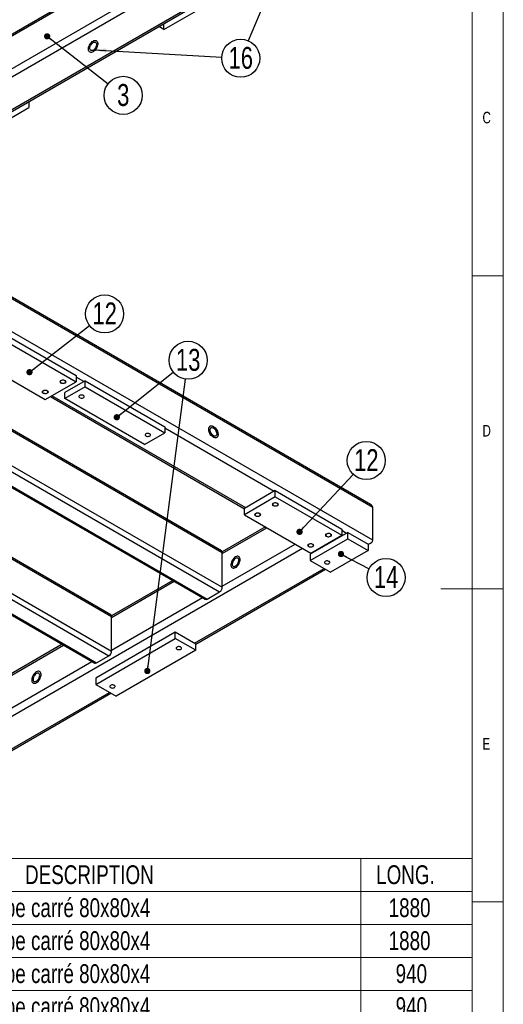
# Model space of a CAD drawing. Header units: millimetres. Extents: x 5 to 589, y 5 to 415.
# Tile 10 of 11: x 512 to 589, y 144 to 301. Entities that reach past the tile are written whole.
import ezdxf

# ---------------------------------------------------------------- set-up
doc = ezdxf.new("R2010")
doc.units = ezdxf.units.MM
doc.layers.add('NOTES', color=6, linetype='Continuous')
doc.layers.add('TRAIT-FINS', color=9, linetype='Continuous')
doc.layers.add('TRAIT-FORT', color=4, linetype='Continuous', lineweight=25)
doc.styles.add('SLDTEXTSTYLE0', font='TXT', dxfattribs={"width": 0.75})
doc.dimstyles.new('SLDDIMSTYLE2', dxfattribs={"dimtxt": 0.18, "dimasz": 1, "dimexe": 0, "dimexo": 0.0625, "dimgap": 0, "dimtad": 0, "dimtih": 1, "dimtoh": 1, "dimdec": 0, "dimrnd": 1e-09, "dimzin": 0, "dimdsep": 46, "dimtxsty": 'Standard', "dimblk1": 'DOT', "dimblk2": 'DOT', "dimsah": 1, "dimcen": 0.09, "dimadec": 0, "dimazin": 0, "dimtfac": 1, "dimtdec": 0, "dimtofl": 0, "dimtmove": 0, "dimatfit": 3, "dimldrblk": 'DOT', "dimfxl": 1, "dimfrac": 2, "dimtolj": 1, "dimtzin": 0, "dimarcsym": 0})
doc.dimstyles.new('SLDDIMSTYLE3', dxfattribs={"dimtxt": 0.18, "dimasz": 2, "dimexe": 0, "dimexo": 0.0625, "dimgap": 0, "dimtad": 0, "dimtih": 1, "dimtoh": 1, "dimdec": 0, "dimrnd": 1e-09, "dimzin": 0, "dimdsep": 46, "dimtxsty": 'Standard', "dimsah": 1, "dimcen": 0.09, "dimadec": 0, "dimazin": 0, "dimtfac": 2, "dimtdec": 0, "dimtofl": 0, "dimtmove": 0, "dimatfit": 3, "dimfxl": 1, "dimfrac": 2, "dimtolj": 1, "dimtzin": 0, "dimarcsym": 0})

# ---------------------------------------------------------------- blocks, each defined once
blk = doc.blocks.new('SW_TABLEANNOTATION_0')
at = {"color": 0, "linetype": 'Continuous', "lineweight": 18}
for p, q in [((0, 0), (0, -92.6)), ((122.75, 0), (0, 0)), ((11, 0), (11, -5.27)), ((22.78, 0), (22.78, -5.27)), ((104.98, 0), (104.98, -5.27)), ((122.75, -92.6), (122.75, 0)), ((0, -5.27), (122.75, -5.27)), ((11, -5.27), (11, -92.6)), ((22.78, -5.27), (22.78, -92.6)), ((104.98, -5.27), (104.98, -92.6)), ((0, -10.53), (122.75, -10.53)), ((0, -15.8), (122.75, -15.8)), ((0, -21.07), (122.75, -21.07)), ((0, -26.33), (122.75, -26.33)), ((0, -31.6), (122.75, -31.6)), ((0, -37.48), (122.75, -37.48)), ((0, -43.36), (122.75, -43.36)), ((0, -49.24), (122.75, -49.24)), ((0, -55.12), (122.75, -55.12)), ((0, -60.39), (122.75, -60.39)), ((0, -65.65), (122.75, -65.65)), ((0, -70.92), (122.75, -70.92)), ((0, -76.19), (122.75, -76.19)), ((0, -81.45), (122.75, -81.45)), ((0, -86.72), (122.75, -86.72)), ((0, -92.6), (122.75, -92.6))]:
    blk.add_line(p, q, dxfattribs=at)
at = {"color": 0, "linetype": 'Continuous', "lineweight": 18, "char_height": 3, "attachment_point": 1, "style": 'SLDTEXTSTYLE0'}
for s, insert in [('No.', (1.6, -1.08)), ('QTE', (13.22, -1.08)), ('DESCRIPTION', (51.33, -1.08)), ('LONG.', (107.43, -1.08)), ('tube carré 80x80x4', (45.59, -6.35)), ('1', (4.39, -6.35)), ('1', (15.78, -6.35)), ('1880', (109.43, -6.35)), ('2', (4.39, -11.61)), ('1', (15.78, -11.61)), ('tube carré 80x80x4', (45.59, -11.61)), ('1880', (109.43, -11.61)), ('3', (4.39, -16.88)), ('1', (15.78, -16.88)), ('tube carré 80x80x4', (45.59, -16.88)), ('940', (110.54, -16.88)), ('tube carré 80x80x4', (45.59, -22.15)), ('4', (4.39, -22.15)), ('1', (15.78, -22.15)), ('940', (110.54, -22.15)), ('5', (4.39, -27.41)), ('1', (15.78, -27.41)), ('tube carré 80x80x4', (45.59, -27.41)), ('780', (110.54, -27.41)), ('6', (4.39, -32.61)), ('3', (15.78, -32.61)), ('Tube rectangulaire 80X40X3', (36.97, -32.61)), ('870', (110.54, -32.61)), ('7', (4.39, -38.49)), ('3', (15.78, -38.49)), ('Tube rectangulaire 80X40X3', (36.97, -38.49)), ('770', (110.54, -38.49)), ('Cornière ailes égales  60X60X6', (34.59, -44.37)), ('8', (4.39, -44.37)), ('1', (15.78, -44.37)), ('1800', (109.43, -44.37)), ('9', (4.39, -50.25)), ('1', (15.78, -50.25)), ('Cornière ailes égales  60X60X6', (34.59, -50.25)), ('850', (110.54, -50.25)), ('10', (3.29, -56.2)), ('2', (15.78, -56.2)), ('Platine 150X150x12 Detail A', (37.51, -56.2)), ('Platine 180X80x12 Detail B', (38.95, -61.46)), ('11', (3.29, -61.46)), ('4', (15.78, -61.46)), ('12', (3.29, -66.73)), ('4', (15.78, -66.73)), ('Platine 150x70x12 Detail C', (38.74, -66.73)), ('13', (3.29, -72)), ('4', (15.78, -72)), ('Platine 180x46x12 Detail D', (38.87, -72)), ('Platine 85x46x12 Detail E', (40.4, -77.27)), ('14', (3.29, -77.27)), ('1', (15.78, -77.27)), ('15', (3.29, -82.53)), ('6', (15.78, -82.53)), ('Douille soudée M10 Detail F', (37.22, -82.53)), ('16', (3.29, -87.73)), ('4', (15.78, -87.73)), ('Tube 15x21 Lg:80', (47.6, -87.73))]:
    blk.add_mtext(s, dxfattribs=dict(at, insert=insert))
blk = doc.blocks.new('SW_NOTE_5')
at = {"layer": 'NOTES', "color": 0}
blk.add_circle((2.4, -1.86), 3.04, dxfattribs=at)
at = {"layer": 'NOTES', "color": 0, "insert": (2.41, -0.05), "char_height": 3.5, "attachment_point": 2, "style": 'SLDTEXTSTYLE0'}
blk.add_mtext('3', dxfattribs=at)
blk = doc.blocks.new('_Dot')
at = {"color": 0, "linetype": 'ByBlock', "lineweight": -2}
blk.add_line((-0.5, 0), (-1, 0), dxfattribs=at)
at = {"color": 0, "linetype": 'ByBlock', "const_width": 0.5}
blk.add_lwpolyline([(-0.25, 0, 1), (0.25, 0, 1)], format="xyb", close=True, dxfattribs=at)
blk = doc.blocks.new('SW_NOTE_14')
at = {"layer": 'NOTES', "color": 0}
blk.add_circle((3.04, -0.17), 3.04, dxfattribs=at)
at = {"layer": 'NOTES', "color": 0, "insert": (3.05, 1.64), "char_height": 3.5, "attachment_point": 2, "style": 'SLDTEXTSTYLE0'}
blk.add_mtext('16', dxfattribs=at)
blk = doc.blocks.new('SW_NOTE_23')
at = {"layer": 'NOTES', "color": 0}
blk.add_circle((2.08, 2.22), 3.04, dxfattribs=at)
at = {"layer": 'NOTES', "color": 0, "insert": (2.09, 4.03), "char_height": 3.5, "attachment_point": 2, "style": 'SLDTEXTSTYLE0'}
blk.add_mtext('12', dxfattribs=at)
blk = doc.blocks.new('SW_NOTE_24')
at = {"layer": 'NOTES', "color": 0}
blk.add_circle((2.38, 1.9), 3.04, dxfattribs=at)
at = {"layer": 'NOTES', "color": 0, "insert": (2.39, 3.71), "char_height": 3.5, "attachment_point": 2, "style": 'SLDTEXTSTYLE0'}
blk.add_mtext('13', dxfattribs=at)
blk = doc.blocks.new('SW_NOTE_25')
at = {"layer": 'NOTES', "color": 0}
blk.add_circle((2.4, 1.86), 3.04, dxfattribs=at)
at = {"layer": 'NOTES', "color": 0, "insert": (2.41, 3.68), "char_height": 3.5, "attachment_point": 2, "style": 'SLDTEXTSTYLE0'}
blk.add_mtext('12', dxfattribs=at)
blk = doc.blocks.new('SW_NOTE_28')
at = {"layer": 'NOTES', "color": 0}
blk.add_circle((2.7, -1.41), 3.04, dxfattribs=at)
at = {"layer": 'NOTES', "color": 0, "insert": (2.71, 0.41), "char_height": 3.5, "attachment_point": 2, "style": 'SLDTEXTSTYLE0'}
blk.add_mtext('14', dxfattribs=at)

msp = doc.modelspace()

# ---------------------------------------------------------------- linework, layer by layer
at = {"lineweight": 18}
for p, q in [((589, 5), (589, 415)), ((584, 10), (584, 410)), ((584, 260), (589, 260)), ((589, 210), (579, 210)), ((584, 160), (589, 160))]:
    msp.add_line(p, q, dxfattribs=at)
at = {"layer": 'TRAIT-FINS', "lineweight": 18, "flags": 128}
for points in [[(518.28, 242.86), (518.17, 242.96), (518.13, 243.07), (518.17, 243.18), (518.28, 243.27), (518.44, 243.33), (518.63, 243.36), (518.82, 243.33), (518.99, 243.27), (519.09, 243.18), (519.13, 243.07), (519.09, 242.96), (518.99, 242.86), (518.82, 242.8), (518.63, 242.78), (518.44, 242.8), (518.28, 242.86)], [(515.45, 241.23), (515.34, 241.32), (515.3, 241.43), (515.34, 241.54), (515.45, 241.64), (515.61, 241.7), (515.8, 241.72), (516, 241.7), (516.16, 241.64), (516.27, 241.54), (516.3, 241.43), (516.27, 241.32), (516.16, 241.23), (516, 241.17), (515.8, 241.15), (515.61, 241.17), (515.45, 241.23)], [(552.22, 223.27), (552.11, 223.36), (552.07, 223.47), (552.11, 223.58), (552.22, 223.68), (552.38, 223.74), (552.57, 223.76), (552.77, 223.74), (552.93, 223.68), (553.04, 223.58), (553.07, 223.47), (553.04, 223.36), (552.93, 223.27), (552.77, 223.21), (552.57, 223.18), (552.38, 223.21), (552.22, 223.27)], [(549.39, 221.64), (549.28, 221.73), (549.25, 221.84), (549.28, 221.95), (549.39, 222.04), (549.55, 222.11), (549.75, 222.13), (549.94, 222.11), (550.1, 222.04), (550.21, 221.95), (550.25, 221.84), (550.21, 221.73), (550.1, 221.64), (549.94, 221.57), (549.75, 221.55), (549.55, 221.57), (549.39, 221.64)], [(560.71, 218.37), (560.6, 218.46), (560.56, 218.57), (560.6, 218.69), (560.71, 218.78), (560.87, 218.84), (561.06, 218.86), (561.25, 218.84), (561.41, 218.78), (561.52, 218.69), (561.56, 218.57), (561.52, 218.46), (561.41, 218.37), (561.25, 218.31), (561.06, 218.29), (560.87, 218.31), (560.71, 218.37)], [(557.88, 216.74), (557.77, 216.83), (557.73, 216.94), (557.77, 217.05), (557.88, 217.15), (558.04, 217.21), (558.23, 217.23), (558.42, 217.21), (558.58, 217.15), (558.69, 217.05), (558.73, 216.94), (558.69, 216.83), (558.58, 216.74), (558.42, 216.68), (558.23, 216.65), (558.04, 216.68), (557.88, 216.74)]]:
    msp.add_lwpolyline(points, dxfattribs=at)
at = {"layer": 'TRAIT-FORT', "lineweight": 25}
for p, q in [((572.53, 328.86), (507.19, 291.14)), ((563.48, 328.86), (507.19, 296.36)), ((562.68, 328.67), (507.19, 296.64)), ((573.66, 328.2), (507.19, 289.83)), ((573.66, 322.98), (507.19, 284.61)), ((507.19, 284.34), (573.33, 322.52)), ((534.77, 299.3), (547.5, 306.65)), ((567.8, 223.45), (435.19, 300)), ((568.13, 222.98), (435.19, 299.73)), ((534.77, 299.3), (533.95, 299.78)), ((534.77, 299.3), (534.77, 300.26)), ((568.13, 217.76), (435.19, 294.5)), ((513.2, 287.81), (513.2, 286.85)), ((507.19, 283.38), (513.2, 286.85)), ((510.15, 250.17), (520.75, 244.05)), ((510.15, 249.19), (520.75, 243.07)), ((505.2, 246.33), (515.8, 240.21)), ((494.54, 244.4), (544.09, 215.8)), ((543.96, 216.07), (494.72, 244.5)), ((520.75, 244.05), (520.75, 243.07)), ((521.96, 243.11), (520.75, 243.8)), ((515.8, 240.21), (520.75, 243.07)), ((522.17, 243.23), (518.92, 241.35)), ((522.17, 242.25), (518.92, 240.37)), ((522.17, 242.25), (522.17, 243.23)), ((522.17, 243.23), (534.9, 235.88)), ((522.17, 242.25), (534.9, 234.9)), ((489.22, 240.94), (543.66, 209.51)), ((489.73, 241.63), (544.09, 210.25)), ((516.63, 240.69), (547.62, 222.79)), ((547.84, 222.94), (516.87, 240.82)), ((518.92, 240.37), (518.92, 241.35)), ((486.94, 239.77), (541.38, 208.34)), ((487.24, 239.8), (541.68, 208.37)), ((531.64, 233.03), (518.92, 240.37)), ((534.9, 235.88), (534.9, 234.9)), ((531.64, 233.03), (534.9, 234.9)), ((552.36, 225.56), (534.9, 235.64)), ((478.05, 233.52), (526.41, 205.6)), ((526.29, 205.87), (478.22, 233.62)), ((472.39, 230.25), (525.99, 199.31)), ((473.24, 230.74), (526.41, 200.04)), ((470.23, 229.01), (523.71, 198.14)), ((470.41, 229.11), (524.01, 198.16)), ((552.57, 225.68), (547.62, 222.82)), ((552.57, 224.7), (552.57, 225.68)), ((552.57, 225.68), (563.18, 219.55)), ((552.57, 224.7), (547.62, 221.84)), ((552.57, 224.7), (563.18, 218.57)), ((547.62, 221.84), (547.62, 222.82)), ((547.62, 221.84), (558.23, 215.72)), ((568.13, 217.76), (568.13, 222.98)), ((551, 219.89), (544.08, 215.9)), ((544.09, 215.64), (551.23, 219.76)), ((564.17, 218.98), (558.16, 215.51)), ((558.23, 215.72), (563.18, 218.57)), ((563.18, 219.55), (563.18, 218.57)), ((563.96, 218.86), (563.18, 219.31)), ((564.17, 218), (564.17, 218.98)), ((564.17, 218.98), (567.42, 217.11)), ((544.09, 210.41), (555.76, 217.15)), ((558.16, 214.53), (564.17, 218)), ((560.64, 217.11), (560.92, 217.11)), ((564.17, 218), (567.42, 216.13)), ((567.42, 217.08), (567.8, 217.3)), ((567.42, 217.11), (567.42, 216.13)), ((504.7, 186.37), (556.89, 216.49)), ((544.09, 210.25), (544.09, 215.8)), ((558.16, 215.51), (558.16, 214.53)), ((567.42, 216.13), (561.41, 212.66)), ((558.16, 214.53), (561.41, 212.66)), ((539.63, 201.31), (560.35, 213.27)), ((539.85, 201.16), (560.59, 213.13)), ((536.18, 211.34), (526.4, 205.7)), ((526.41, 205.43), (536.42, 211.21)), ((541.68, 208.37), (543.66, 209.51)), ((526.41, 200.21), (540.94, 208.6)), ((526.41, 200.04), (526.41, 205.6)), ((536.59, 203.06), (523.87, 195.72)), ((536.59, 202.08), (536.59, 203.06)), ((539.85, 201.19), (536.59, 203.06)), ((523.87, 194.74), (536.59, 202.08)), ((539.85, 200.21), (536.59, 202.08)), ((518.5, 201.14), (509.43, 195.9)), ((509.44, 195.63), (518.74, 201)), ((539.85, 200.21), (527.12, 192.86)), ((539.85, 200.21), (539.85, 201.19)), ((509.44, 190.41), (523.27, 198.39)), ((524.01, 198.16), (525.99, 199.31)), ((523.87, 195.72), (523.87, 194.74)), ((509.23, 183.76), (526.06, 193.47)), ((523.87, 194.74), (527.12, 192.86)), ((509.44, 183.61), (526.29, 193.34))]:
    msp.add_line(p, q, dxfattribs=at)
at = {"layer": 'TRAIT-FORT', "lineweight": 25, "flags": 128}
for points in [[(523.46, 297.47), (523.59, 297.53), (523.73, 297.56), (523.85, 297.56), (523.96, 297.53), (524.05, 297.47), (524.12, 297.37), (524.17, 297.26), (524.2, 297.11), (524.2, 296.96), (524.17, 296.79), (524.12, 296.61), (524.05, 296.43), (523.96, 296.26), (523.85, 296.11), (523.73, 295.96), (523.59, 295.85), (523.46, 295.75), (523.32, 295.69), (523.19, 295.65), (523.07, 295.65), (522.96, 295.69), (522.87, 295.75), (522.79, 295.84), (522.74, 295.96), (522.72, 296.1), (522.72, 296.26), (522.74, 296.43), (522.79, 296.61), (522.87, 296.78), (522.96, 296.95), (523.07, 297.11), (523.19, 297.25), (523.32, 297.37), (523.46, 297.47)], [(523.46, 297.47), (523.59, 297.53), (523.73, 297.56), (523.85, 297.56), (523.96, 297.53), (524.05, 297.47), (524.12, 297.37), (524.17, 297.26), (524.2, 297.11), (524.2, 296.96), (524.17, 296.79), (524.12, 296.61), (524.05, 296.43), (523.96, 296.26), (523.85, 296.11), (523.73, 295.96), (523.59, 295.85), (523.46, 295.75), (523.32, 295.69), (523.19, 295.65), (523.07, 295.65), (522.96, 295.69), (522.87, 295.75), (522.79, 295.84), (522.74, 295.96), (522.72, 296.1), (522.72, 296.26), (522.74, 296.43), (522.79, 296.61), (522.87, 296.78), (522.96, 296.95), (523.07, 297.11), (523.19, 297.25), (523.32, 297.37), (523.46, 297.47)], [(523.46, 297.22), (523.57, 297.27), (523.68, 297.29), (523.78, 297.28), (523.86, 297.24), (523.93, 297.17), (523.97, 297.07), (523.99, 296.95), (523.98, 296.81), (523.95, 296.67), (523.9, 296.52), (523.82, 296.37), (523.73, 296.24), (523.63, 296.13), (523.52, 296.03), (523.4, 295.97), (523.29, 295.93), (523.18, 295.93), (523.09, 295.95), (523.02, 296.01), (522.97, 296.1), (522.93, 296.21), (522.93, 296.34), (522.95, 296.48), (522.99, 296.63), (523.05, 296.77), (523.14, 296.91), (523.24, 297.04), (523.34, 297.14), (523.46, 297.22)], [(518.33, 242.89), (518.43, 242.85), (518.55, 242.83), (518.68, 242.82), (518.8, 242.84), (518.91, 242.88), (518.99, 242.94), (519.04, 243), (519.06, 243.08), (519.03, 243.15), (518.98, 243.21), (518.89, 243.26), (518.77, 243.3), (518.65, 243.31), (518.52, 243.3), (518.41, 243.27), (518.31, 243.23), (518.24, 243.17), (518.21, 243.09), (518.22, 243.02), (518.26, 242.95), (518.33, 242.89)], [(515.5, 241.26), (515.61, 241.22), (515.73, 241.19), (515.85, 241.19), (515.97, 241.21), (516.08, 241.25), (516.16, 241.3), (516.22, 241.37), (516.23, 241.44), (516.21, 241.52), (516.15, 241.58), (516.06, 241.63), (515.94, 241.67), (515.82, 241.68), (515.69, 241.67), (515.58, 241.64), (515.48, 241.59), (515.42, 241.53), (515.38, 241.46), (515.39, 241.39), (515.43, 241.32), (515.5, 241.26)], [(521.3, 240.53), (521.4, 240.48), (521.52, 240.46), (521.65, 240.46), (521.77, 240.47), (521.88, 240.51), (521.96, 240.57), (522.01, 240.64), (522.03, 240.71), (522, 240.78), (521.94, 240.85), (521.86, 240.9), (521.74, 240.93), (521.62, 240.94), (521.49, 240.94), (521.38, 240.91), (521.28, 240.86), (521.21, 240.8), (521.18, 240.73), (521.19, 240.65), (521.23, 240.58), (521.3, 240.53)], [(541.93, 235.5), (541.94, 235.65), (541.98, 235.78), (542.04, 235.88), (542.13, 235.96), (542.23, 236.01), (542.34, 236.03), (542.47, 236.01), (542.61, 235.96), (542.74, 235.88), (542.88, 235.77), (543.01, 235.64), (543.12, 235.49), (543.22, 235.33), (543.31, 235.15), (543.37, 234.98), (543.4, 234.8), (543.42, 234.64), (543.4, 234.49), (543.37, 234.36), (543.31, 234.25), (543.22, 234.17), (543.12, 234.12), (543.01, 234.11), (542.88, 234.13), (542.74, 234.17), (542.61, 234.25), (542.47, 234.36), (542.34, 234.49), (542.23, 234.64), (542.13, 234.81), (542.04, 234.98), (541.98, 235.16), (541.94, 235.33), (541.93, 235.5)], [(542.67, 235.92), (542.81, 235.83), (542.94, 235.71), (543.07, 235.57), (543.17, 235.41), (543.27, 235.24), (543.34, 235.07), (543.39, 234.89), (543.41, 234.72), (543.41, 234.56), (543.39, 234.42), (543.34, 234.3), (543.27, 234.21), (543.17, 234.14), (543.07, 234.11), (542.94, 234.11), (542.81, 234.15), (542.67, 234.21), (542.54, 234.3), (542.41, 234.42), (542.28, 234.56), (542.17, 234.72), (542.08, 234.89), (542.01, 235.07), (541.96, 235.24), (541.94, 235.41), (541.94, 235.57), (541.96, 235.71), (542.01, 235.83), (542.08, 235.93), (542.17, 235.99), (542.28, 236.02), (542.41, 236.02), (542.54, 235.99), (542.67, 235.92)], [(531.91, 234.4), (532.01, 234.36), (532.13, 234.34), (532.26, 234.33), (532.38, 234.35), (532.49, 234.39), (532.57, 234.45), (532.62, 234.51), (532.63, 234.59), (532.61, 234.66), (532.55, 234.72), (532.46, 234.77), (532.35, 234.81), (532.23, 234.82), (532.1, 234.81), (531.98, 234.78), (531.89, 234.74), (531.82, 234.67), (531.79, 234.6), (531.79, 234.53), (531.83, 234.46), (531.91, 234.4)], [(542.67, 235.68), (542.79, 235.6), (542.9, 235.49), (543, 235.37), (543.08, 235.23), (543.14, 235.08), (543.19, 234.94), (543.2, 234.79), (543.2, 234.67), (543.17, 234.56), (543.11, 234.47), (543.04, 234.41), (542.95, 234.38), (542.84, 234.39), (542.73, 234.43), (542.62, 234.49), (542.51, 234.58), (542.4, 234.7), (542.31, 234.83), (542.24, 234.98), (542.18, 235.12), (542.15, 235.27), (542.15, 235.41), (542.16, 235.53), (542.21, 235.62), (542.27, 235.7), (542.35, 235.74), (542.45, 235.75), (542.56, 235.73), (542.67, 235.68)], [(552.27, 223.3), (552.38, 223.26), (552.5, 223.23), (552.62, 223.23), (552.74, 223.25), (552.85, 223.29), (552.93, 223.34), (552.98, 223.41), (553, 223.48), (552.98, 223.55), (552.92, 223.62), (552.83, 223.67), (552.71, 223.7), (552.59, 223.72), (552.46, 223.71), (552.35, 223.68), (552.25, 223.63), (552.18, 223.57), (552.15, 223.5), (552.16, 223.43), (552.2, 223.36), (552.27, 223.3)], [(549.45, 221.67), (549.55, 221.62), (549.67, 221.6), (549.79, 221.6), (549.92, 221.62), (550.02, 221.65), (550.11, 221.71), (550.16, 221.78), (550.17, 221.85), (550.15, 221.92), (550.09, 221.99), (550, 222.04), (549.89, 222.07), (549.76, 222.09), (549.64, 222.08), (549.52, 222.05), (549.42, 222), (549.36, 221.94), (549.32, 221.87), (549.33, 221.79), (549.37, 221.73), (549.45, 221.67)], [(560.76, 218.4), (560.86, 218.36), (560.98, 218.33), (561.11, 218.33), (561.23, 218.35), (561.34, 218.39), (561.42, 218.44), (561.47, 218.51), (561.48, 218.58), (561.46, 218.66), (561.4, 218.72), (561.31, 218.77), (561.2, 218.81), (561.08, 218.82), (560.95, 218.81), (560.83, 218.78), (560.74, 218.73), (560.67, 218.67), (560.64, 218.6), (560.64, 218.53), (560.68, 218.46), (560.76, 218.4)], [(557.93, 216.77), (558.03, 216.73), (558.15, 216.7), (558.28, 216.7), (558.4, 216.72), (558.51, 216.76), (558.59, 216.81), (558.64, 216.88), (558.66, 216.95), (558.63, 217.02), (558.57, 217.09), (558.48, 217.14), (558.37, 217.17), (558.25, 217.19), (558.12, 217.18), (558, 217.15), (557.91, 217.1), (557.84, 217.04), (557.81, 216.97), (557.81, 216.9), (557.86, 216.83), (557.93, 216.77)], [(546.21, 215.11), (546.07, 215.01), (545.94, 214.89), (545.82, 214.75), (545.71, 214.59), (545.62, 214.42), (545.55, 214.25), (545.5, 214.07), (545.47, 213.9), (545.47, 213.74), (545.5, 213.6), (545.55, 213.48), (545.62, 213.39), (545.71, 213.33), (545.82, 213.29), (545.94, 213.29), (546.07, 213.33), (546.21, 213.39), (546.35, 213.48), (546.48, 213.6), (546.6, 213.75), (546.71, 213.9), (546.8, 214.07), (546.87, 214.25), (546.92, 214.43), (546.95, 214.6), (546.95, 214.75), (546.92, 214.9), (546.87, 215.01), (546.8, 215.11), (546.71, 215.17), (546.6, 215.2), (546.48, 215.2), (546.35, 215.17), (546.21, 215.11)], [(546.21, 215.11), (546.07, 215.01), (545.94, 214.89), (545.82, 214.75), (545.71, 214.59), (545.62, 214.42), (545.55, 214.25), (545.5, 214.07), (545.47, 213.9), (545.47, 213.74), (545.5, 213.6), (545.55, 213.48), (545.62, 213.39), (545.71, 213.33), (545.82, 213.29), (545.94, 213.29), (546.07, 213.33), (546.21, 213.39), (546.35, 213.48), (546.48, 213.6), (546.6, 213.75), (546.71, 213.9), (546.8, 214.07), (546.87, 214.25), (546.92, 214.43), (546.95, 214.6), (546.95, 214.75), (546.92, 214.9), (546.87, 215.01), (546.8, 215.11), (546.71, 215.17), (546.6, 215.2), (546.48, 215.2), (546.35, 215.17), (546.21, 215.11)], [(546.21, 214.86), (546.1, 214.78), (545.99, 214.68), (545.89, 214.55), (545.81, 214.41), (545.74, 214.26), (545.7, 214.12), (545.68, 213.98), (545.69, 213.85), (545.72, 213.74), (545.77, 213.65), (545.85, 213.59), (545.94, 213.57), (546.04, 213.57), (546.15, 213.61), (546.27, 213.67), (546.38, 213.77), (546.48, 213.88), (546.57, 214.01), (546.65, 214.16), (546.7, 214.31), (546.73, 214.45), (546.74, 214.59), (546.72, 214.71), (546.68, 214.81), (546.61, 214.88), (546.53, 214.92), (546.43, 214.93), (546.32, 214.91), (546.21, 214.86)], [(560.55, 214.38), (560.47, 214.32), (560.43, 214.25), (560.43, 214.18), (560.46, 214.11), (560.53, 214.05), (560.62, 214), (560.74, 213.97), (560.86, 213.96), (560.99, 213.98), (561.1, 214.01), (561.19, 214.06), (561.25, 214.13), (561.27, 214.2), (561.26, 214.27), (561.21, 214.34), (561.12, 214.39), (561.02, 214.43), (560.89, 214.45), (560.77, 214.45), (560.65, 214.42), (560.55, 214.38)], [(536.86, 200.71), (536.78, 200.65), (536.74, 200.58), (536.74, 200.5), (536.77, 200.43), (536.84, 200.37), (536.93, 200.32), (537.05, 200.3), (537.18, 200.29), (537.3, 200.3), (537.41, 200.33), (537.5, 200.39), (537.56, 200.45), (537.58, 200.52), (537.57, 200.6), (537.52, 200.66), (537.44, 200.72), (537.33, 200.76), (537.21, 200.78), (537.08, 200.77), (536.96, 200.75), (536.86, 200.71)], [(514.39, 196.74), (514.25, 196.64), (514.12, 196.52), (514, 196.38), (513.89, 196.22), (513.8, 196.05), (513.73, 195.88), (513.68, 195.7), (513.65, 195.53), (513.65, 195.37), (513.68, 195.23), (513.73, 195.11), (513.8, 195.02), (513.89, 194.96), (514, 194.92), (514.12, 194.93), (514.25, 194.96), (514.39, 195.02), (514.53, 195.12), (514.66, 195.23), (514.78, 195.38), (514.89, 195.53), (514.98, 195.7), (515.06, 195.88), (515.1, 196.06), (515.13, 196.23), (515.13, 196.39), (515.1, 196.53), (515.06, 196.65), (514.98, 196.74), (514.89, 196.8), (514.78, 196.83), (514.66, 196.83), (514.53, 196.8), (514.39, 196.74)], [(514.39, 196.74), (514.25, 196.64), (514.12, 196.52), (514, 196.38), (513.89, 196.22), (513.8, 196.05), (513.73, 195.88), (513.68, 195.7), (513.65, 195.53), (513.65, 195.37), (513.68, 195.23), (513.73, 195.11), (513.8, 195.02), (513.89, 194.96), (514, 194.92), (514.12, 194.93), (514.25, 194.96), (514.39, 195.02), (514.53, 195.12), (514.66, 195.23), (514.78, 195.38), (514.89, 195.53), (514.98, 195.7), (515.06, 195.88), (515.1, 196.06), (515.13, 196.23), (515.13, 196.39), (515.1, 196.53), (515.06, 196.65), (514.98, 196.74), (514.89, 196.8), (514.78, 196.83), (514.66, 196.83), (514.53, 196.8), (514.39, 196.74)], [(514.39, 196.49), (514.28, 196.41), (514.17, 196.31), (514.07, 196.18), (513.99, 196.04), (513.92, 195.9), (513.88, 195.75), (513.86, 195.61), (513.87, 195.48), (513.9, 195.37), (513.95, 195.28), (514.03, 195.22), (514.12, 195.2), (514.22, 195.2), (514.33, 195.24), (514.45, 195.3), (514.56, 195.4), (514.66, 195.51), (514.76, 195.65), (514.83, 195.79), (514.88, 195.94), (514.91, 196.08), (514.92, 196.22), (514.9, 196.34), (514.86, 196.44), (514.79, 196.51), (514.71, 196.55), (514.61, 196.56), (514.5, 196.54), (514.39, 196.49)], [(526.25, 194.58), (526.18, 194.52), (526.14, 194.45), (526.13, 194.38), (526.16, 194.31), (526.23, 194.25), (526.33, 194.2), (526.44, 194.17), (526.57, 194.16), (526.69, 194.18), (526.81, 194.21), (526.89, 194.26), (526.95, 194.33), (526.98, 194.4), (526.96, 194.47), (526.91, 194.54), (526.83, 194.6), (526.72, 194.63), (526.6, 194.65), (526.47, 194.65), (526.35, 194.63), (526.25, 194.58)]]:
    msp.add_lwpolyline(points, dxfattribs=at)
at = {"layer": 'TRAIT-FORT', "lineweight": 25}
for centre, radius, start, end in [((543.8, 215.84), 0.288, 352.7442, 55.9436), ((543.17, 210.29), 0.922, 302.6055, 357.3945), ((541.51, 208.62), 0.302, 245.6929, 305.6176), ((526.13, 205.63), 0.288, 352.7442, 55.9436), ((525.49, 200.08), 0.922, 302.6055, 357.3945), ((523.83, 198.41), 0.302, 245.6929, 305.6176)]:
    msp.add_arc(centre, radius, start, end, dxfattribs=at)
for centre, start_param, end_param in [((567, 222.98), 0, 0.785479), ((567, 222.98), 0, 0.785479), ((567, 217.76), 5.040018, 6.283185), ((567, 217.76), 5.040018, 6.283185)]:
    msp.add_ellipse(centre, major_axis=(1.13, 0), ratio=0.577382, start_param=start_param, end_param=end_param, dxfattribs=at)

# ---------------------------------------------------------------- block references
at = {"lineweight": 18}
msp.add_blockref('SW_TABLEANNOTATION_0', (461.25, 166.94), dxfattribs=at)
at = {"layer": 'NOTES'}
for name, p in [('SW_NOTE_14', (544, 294.89)), ('SW_NOTE_5', (525.86, 290.65)), ('SW_NOTE_25', (522.89, 252.04)), ('SW_NOTE_24', (536.26, 244.6)), ('SW_NOTE_23', (565.02, 228.27)), ('SW_NOTE_28', (567.56, 213.22))]:
    msp.add_blockref(name, p, dxfattribs=at)

# ---------------------------------------------------------------- texts
at = {"layer": 'NOTES', "char_height": 1.85, "attachment_point": 1, "style": 'SLDTEXTSTYLE0'}
for s, insert in [('C', (585.67, 286.17)), ('D', (585.67, 236.17)), ('E', (585.67, 186.17))]:
    msp.add_mtext(s, dxfattribs=dict(at, insert=insert))

# ---------------------------------------------------------------- leaders
at = {"layer": 'NOTES'}
for points, dimstyle in [([(555.32, 314.39), (548.22, 297.52)], 'SLDDIMSTYLE3'), ([(516.1, 298.22), (525.86, 290.65)], 'SLDDIMSTYLE2'), ([(523.55, 296.06), (544, 294.89)], 'SLDDIMSTYLE3'), ([(513.29, 244.59), (522.89, 252.04)], 'SLDDIMSTYLE2'), ([(527.24, 237.4), (536.26, 244.6)], 'SLDDIMSTYLE2'), ([(532.12, 196.88), (538.24, 243.48)], 'SLDDIMSTYLE2'), ([(556.44, 219.1), (565.02, 228.27)], 'SLDDIMSTYLE2'), ([(563.06, 215.56), (567.56, 213.22)], 'SLDDIMSTYLE2')]:
    msp.add_leader(points, dimstyle=dimstyle, dxfattribs=at)

doc.saveas('drawing.dxf')
